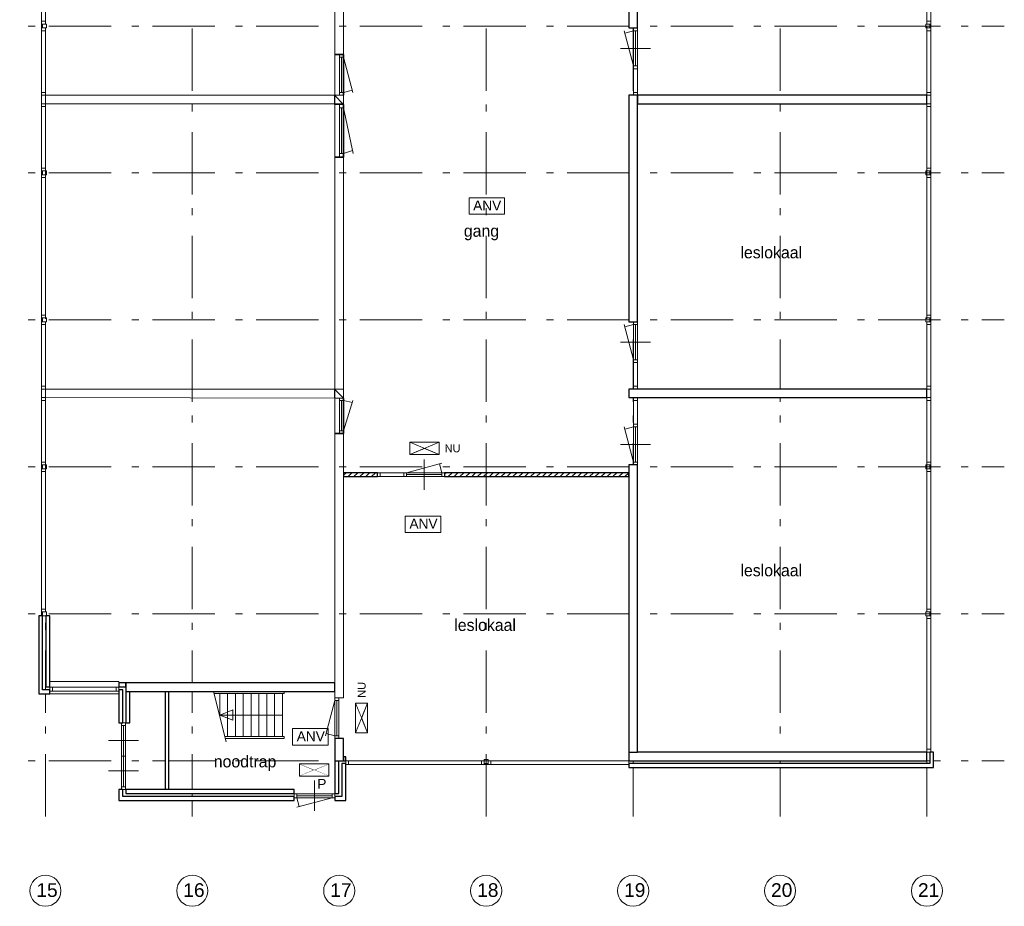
# Model space of a CAD drawing. Header units: millimetres. Extents: x -59728 to 53438, y 127740 to 210459.
# Tile 18 of 28: x -2354 to 22775, y 127740 to 150368. Entities that reach past the tile are written whole.
import ezdxf

# ---------------------------------------------------------------- set-up
doc = ezdxf.new("R2010")
doc.units = ezdxf.units.MM
doc.header["$LTSCALE"] = 2540
doc.linetypes.add('STYLE_01', pattern=[0.033465, 0.025591, -0.003937, 0.0005, -0.003437])
doc.linetypes.add('STYLE_06', pattern=[1.04164, 0.625, -0.20828, 0.06943, -0.13893])
for name, color, linetype, lineweight in [('ASSEN', 7, 'STYLE_01', 18), ('brandvoorziening', 7, 'Continuous', 18), ('MATEN', 7, 'Continuous', 18), ('metselwerk', 7, 'Continuous', 18), ('muren', 7, 'Continuous', 18), ('MUUR', 7, 'Continuous', 18), ('mwarc', 7, 'Continuous', 18), ('stempel018', 7, 'Continuous', 18), ('TEKST35', 7, 'Continuous', 18), ('TEXT', 7, 'Continuous', 18)]:
    doc.layers.add(name, color=color, linetype=linetype, lineweight=lineweight)
doc.styles.add('Arial', font='Arial')
doc.styles.add('Century Gothic', font='Century Gothic')
pattern_1 = [(45, (0, 0), (-75.1301, 75.1301), [])]

# ---------------------------------------------------------------- blocks, each defined once
blk = doc.blocks.new('uitgang')
at = {"layer": 'brandvoorziening', "color": 0}
for p, q in [((26483, -80316), (27236, -80625)), ((27236, -80316), (26483, -80625))]:
    blk.add_line(p, q, dxfattribs=at)
at = {"color": 0, "linetype": 'Continuous', "lineweight": 5}
blk.add_wipeout([(26483, -80316), (26860, -80471), (27236, -80316)], dxfattribs=at).dxf.layer = 'brandvoorziening'
at = {"layer": 'brandvoorziening', "color": 0, "linetype": 'Continuous'}
blk.add_line((26483, -80316), (27236, -80316), dxfattribs=at)
at = {"color": 0, "linetype": 'Continuous', "lineweight": 5}
blk.add_wipeout([(27236, -80625), (26860, -80471), (26483, -80625)], dxfattribs=at).dxf.layer = 'brandvoorziening'
at = {"layer": 'brandvoorziening', "color": 0, "linetype": 'Continuous'}
for p, q in [((26483, -80625), (26483, -80316)), ((27236, -80316), (27236, -80625)), ((27236, -80625), (26483, -80625))]:
    blk.add_line(p, q, dxfattribs=at)
blk = doc.blocks.new('anv')
at = {"layer": 'brandvoorziening', "color": 0}
blk.add_lwpolyline([(26504, -77939), (27411, -77939), (27411, -78359), (26504, -78359)], close=True, dxfattribs=at)
at = {"layer": 'brandvoorziening', "color": 0, "insert": (26610, -78009), "char_height": 249.8, "attachment_point": 1, "line_spacing_factor": 0.96736, "style": 'Arial'}
blk.add_mtext('ANV', dxfattribs=at)
blk = doc.blocks.new('nooduit')
at = {"layer": 'brandvoorziening', "color": 0, "insert": (27375, -81278), "char_height": 199.8, "attachment_point": 1, "line_spacing_factor": 0.96736, "style": 'Arial'}
blk.add_mtext('NU', dxfattribs=at)
at = {"color": 0, "linetype": 'Continuous', "lineweight": 5}
blk.add_wipeout([(26483, -81220), (26860, -81375), (27236, -81220)], dxfattribs=at).dxf.layer = 'brandvoorziening'
at = {"layer": 'brandvoorziening', "color": 0, "linetype": 'Continuous'}
blk.add_line((26483, -81220), (27236, -81220), dxfattribs=at)
at = {"color": 0, "linetype": 'Continuous', "lineweight": 5}
blk.add_wipeout([(27236, -81530), (26860, -81375), (26483, -81530)], dxfattribs=at).dxf.layer = 'brandvoorziening'
at = {"layer": 'brandvoorziening', "color": 0}
for p, q in [((27236, -81220), (26483, -81530)), ((26483, -81220), (27236, -81530))]:
    blk.add_line(p, q, dxfattribs=at)
at = {"layer": 'brandvoorziening', "color": 0, "linetype": 'Continuous'}
for p, q in [((26483, -81530), (26483, -81220)), ((27236, -81220), (27236, -81530)), ((27236, -81530), (26483, -81530))]:
    blk.add_line(p, q, dxfattribs=at)
blk = doc.blocks.new('Groep-23')
at = {"layer": 'mwarc', "linetype": 'Continuous', "lineweight": 18}
h = blk.add_hatch(dxfattribs=at)
h.set_pattern_fill('ANSI31_1', style=0, pattern_type=2)
h.set_pattern_definition(pattern_1)
h.paths.add_polyline_path([(9454.11, -31480.5), (8591.75, -31480.5), (8591.75, -31580.5), (9454.11, -31580.5)])
at = {"layer": 'ASSEN', "color": 0, "linetype": 'STYLE_06'}
for p, q in [((981.75, -40255.11), (981.75, 38800.47)), ((4731.75, -40255.11), (4731.75, 38800.47)), ((12231.75, -40255.11), (12231.75, 38800.47)), ((15981.75, -40255.11), (15981.75, 38800.47)), ((19731.75, -40255.11), (19731.75, 32764.92)), ((23481.75, -40255.11), (23481.75, -10566.21)), ((-1575.29, -20080.5), (25454.96, -20080.5)), ((-1575.29, -23830.5), (25454.96, -23830.5)), ((-1575.29, -27580.5), (25454.96, -27580.5)), ((-1575.29, -31330.5), (25454.96, -31330.5)), ((-1575.29, -35080.5), (25454.96, -35080.5)), ((-1575.29, -38830.5), (25454.96, -38830.5))]:
    blk.add_line(p, q, dxfattribs=at)
at = {"layer": 'MATEN', "color": 0}
for centre in [(981.75, -42149.84), (4731.75, -42149.84), (8481.75, -42149.84), (12231.75, -42149.84), (15981.75, -42149.84), (19731.75, -42149.84), (23481.75, -42149.84)]:
    blk.add_circle(centre, 397.25, dxfattribs=at)
at = {"layer": 'muren', "color": 0}
for p, q in [((16091.75, -20130.5), (15991.75, -20130.5)), ((15991.75, -20130.5), (15991.75, -21845.5)), ((16091.75, -20200.5), (15991.75, -20200.5)), ((16041.75, -20200.5), (16041.75, -21100.5)), ((16091.75, -20130.5), (16091.75, -21170.5)), ((16091.75, -20130.5), (16091.75, -21845.5)), ((8491.75, -20805.5), (8591.75, -20805.5)), ((8491.75, -21845.5), (8491.75, -20805.5)), ((16427.59, -20650.5), (15655.9, -20650.5)), ((8491.75, -20875.5), (8591.75, -20875.5)), ((8541.75, -21775.5), (8541.75, -20875.5)), ((16091.75, -21100.5), (15991.75, -21100.5)), ((16091.75, -21170.5), (15991.75, -21170.5)), ((8491.75, -21775.5), (8591.75, -21775.5)), ((8491.75, -21845.5), (8591.75, -21845.5)), ((16091.75, -21845.5), (15871.75, -21845.5)), ((16091.75, -21775.5), (15991.75, -21775.5)), ((16091.75, -21845.5), (15991.75, -21845.5)), ((8492.09, -22081.36), (8592.09, -22081.36)), ((8492.09, -23428.29), (8492.09, -22081.36)), ((8492.09, -22172.02), (8592.09, -22172.02)), ((8542.09, -23337.63), (8542.09, -22172.02)), ((8492.09, -23337.63), (8592.09, -23337.63)), ((8492.09, -23428.29), (8592.09, -23428.29)), ((16091.75, -27630.5), (15991.75, -27630.5)), ((15991.75, -27630.5), (15991.75, -29345.5)), ((16091.75, -27630.5), (16091.75, -28670.5)), ((16091.75, -27630.5), (16091.75, -29345.5)), ((16091.75, -27700.5), (15991.75, -27700.5)), ((16041.75, -27700.5), (16041.75, -28600.5)), ((16427.59, -28150.5), (15655.9, -28150.5)), ((16091.75, -28600.5), (15991.75, -28600.5)), ((16091.75, -28670.5), (15991.75, -28670.5)), ((16091.75, -29345.5), (15871.75, -29345.5)), ((16091.75, -29275.5), (15991.75, -29275.5)), ((16091.75, -29345.5), (15991.75, -29345.5)), ((8491.38, -29579.83), (8591.38, -29579.83)), ((8491.38, -29579.83), (8491.38, -30476.75)), ((8491.38, -29640.2), (8591.38, -29640.2)), ((8541.38, -29640.2), (8541.38, -30416.38)), ((16091.75, -29565.5), (15871.75, -29565.5)), ((15991.75, -31280.5), (15991.75, -29565.5)), ((16091.75, -29565.5), (15991.75, -29565.5)), ((16091.75, -29635.5), (15991.75, -29635.5)), ((16091.75, -31280.5), (16091.75, -29565.5)), ((16091.75, -30240.5), (15991.75, -30240.5)), ((16091.75, -30310.5), (15991.75, -30310.5)), ((16041.75, -31210.5), (16041.75, -30310.5)), ((16091.75, -31280.5), (16091.75, -30240.5)), ((8491.38, -30416.38), (8591.38, -30416.38)), ((8491.38, -30476.75), (8591.38, -30476.75)), ((16427.59, -30760.5), (15655.9, -30760.5)), ((10649.11, -31916.35), (10649.11, -31144.66)), ((16091.75, -31210.5), (15991.75, -31210.5)), ((16091.75, -31280.5), (15991.75, -31280.5)), ((11169.11, -31480.5), (9454.11, -31480.5)), ((9454.11, -31580.5), (9454.11, -31480.5)), ((9454.11, -31580.5), (9454.11, -31480.5)), ((11169.11, -31580.5), (9454.11, -31580.5)), ((9524.11, -31580.5), (9524.11, -31480.5)), ((10129.11, -31580.5), (10129.11, -31480.5)), ((11169.11, -31580.5), (10129.11, -31580.5)), ((10199.11, -31580.5), (10199.11, -31480.5)), ((11099.11, -31530.5), (10199.11, -31530.5)), ((11099.11, -31580.5), (11099.11, -31480.5)), ((11169.11, -31580.5), (11169.11, -31480.5)), ((8371.75, -37223.78), (8591.75, -37223.78)), ((8371.75, -38263.78), (8371.75, -37223.78)), ((8371.75, -37293.78), (8471.75, -37293.78)), ((8421.75, -38193.78), (8421.75, -37293.78)), ((8471.75, -38263.78), (8471.75, -37223.78)), ((2926.75, -37865.5), (3026.75, -37865.5)), ((2926.75, -38785.5), (2926.75, -37865.5)), ((2926.75, -37935.5), (3026.75, -37935.5)), ((2976.75, -38715.5), (2976.75, -37935.5)), ((3026.75, -38785.5), (3026.75, -37865.5)), ((8371.75, -38193.78), (8471.75, -38193.78)), ((2590.9, -38312.56), (3362.59, -38312.56)), ((8371.75, -38263.78), (8471.75, -38263.78)), ((2926.75, -39565.5), (2926.75, -38645.5)), ((3026.75, -39565.5), (3026.75, -38645.5)), ((2926.75, -38715.5), (3026.75, -38715.5)), ((2926.75, -38715.5), (3026.75, -38715.5)), ((2976.75, -39495.5), (2976.75, -38715.5)), ((2590.9, -39092.78), (3362.59, -39092.78)), ((7851.75, -39339.66), (7851.75, -40111.35)), ((2926.75, -39495.5), (3026.75, -39495.5)), ((2926.75, -39565.5), (3026.75, -39565.5)), ((7331.75, -39565.5), (7331.75, -39845.5)), ((7331.75, -39675.5), (8371.75, -39675.5)), ((7401.75, -39675.5), (7401.75, -39775.5)), ((8301.75, -39675.5), (8301.75, -39775.5)), ((8371.75, -39675.5), (8371.75, -39775.5)), ((7331.75, -39775.5), (8371.75, -39775.5)), ((7401.75, -39725.5), (8301.75, -39725.5))]:
    blk.add_line(p, q, dxfattribs=at)
at = {"layer": 'MUUR', "color": 0}
for p, q in [((16091.75, -29345.5), (16091.75, -8600.5)), ((881.75, -31380.5), (881.75, -14350.5)), ((15871.75, -20130.5), (15871.75, -14345.5)), ((881.75, -16330.5), (881.75, -20080.5)), ((981.75, -20030.5), (981.75, -16380.5)), ((23481.75, -20030.5), (23481.75, -16487.7)), ((23581.75, -34860.5), (23581.75, -16487.7)), ((8371.75, -39845.5), (8371.75, -17250.5)), ((8591.75, -37223.78), (8591.75, -17250.5)), ((981.75, -19960.5), (881.75, -19960.5)), ((1011.51, -20030.5), (881.75, -20030.5)), ((881.75, -35130.5), (881.75, -20080.5)), ((911.51, -20130.5), (911.51, -20030.5)), ((1011.51, -20130.5), (1011.51, -20030.5)), ((23451.99, -20030.5), (23581.75, -20030.5)), ((23451.99, -20130.5), (23451.99, -20030.5)), ((23481.75, -19960.5), (23581.75, -19960.5)), ((23481.75, -23780.5), (23481.75, -20080.5)), ((23551.99, -20130.5), (23551.99, -20030.5)), ((23581.75, -38610.5), (23581.75, -20080.5)), ((1011.51, -20130.5), (881.75, -20130.5)), ((981.75, -20200.5), (881.75, -20200.5)), ((981.75, -23780.5), (981.75, -20130.5)), ((15871.75, -20130.5), (16091.75, -20130.5)), ((16091.75, -21845.5), (16091.75, -20130.5)), ((23451.99, -20130.5), (23581.75, -20130.5)), ((23481.75, -20200.5), (23581.75, -20200.5)), ((981.75, -21775.5), (881.75, -21775.5)), ((981.75, -21845.5), (881.75, -21845.5)), ((981.75, -21845.5), (8591.75, -21845.5)), ((8357.37, -21845.5), (8591.75, -22079.83)), ((15871.75, -27630.5), (15871.75, -21845.5)), ((23481.75, -21845.5), (16091.75, -21845.5)), ((23481.75, -21775.5), (23581.75, -21775.5)), ((23481.75, -21845.5), (23581.75, -21845.5)), ((981.75, -22065.5), (881.75, -22065.5)), ((981.75, -22065.5), (8591.75, -22065.5)), ((23481.75, -22065.5), (16091.75, -22065.5)), ((23481.75, -22065.5), (23581.75, -22065.5)), ((981.75, -22135.5), (881.75, -22135.5)), ((23481.75, -22135.5), (23581.75, -22135.5)), ((981.75, -23710.5), (881.75, -23710.5)), ((1011.51, -23780.5), (881.75, -23780.5)), ((911.51, -23880.5), (911.51, -23780.5)), ((1011.51, -23880.5), (1011.51, -23780.5)), ((23451.99, -23780.5), (23581.75, -23780.5)), ((23451.99, -23880.5), (23451.99, -23780.5)), ((23481.75, -23710.5), (23581.75, -23710.5)), ((23551.99, -23880.5), (23551.99, -23780.5)), ((1011.51, -23880.5), (881.75, -23880.5)), ((981.75, -23950.5), (881.75, -23950.5)), ((981.75, -27530.5), (981.75, -23880.5)), ((23451.99, -23880.5), (23581.75, -23880.5)), ((23481.75, -27530.5), (23481.75, -23880.5)), ((23481.75, -23950.5), (23581.75, -23950.5)), ((981.75, -27460.5), (881.75, -27460.5)), ((1011.51, -27530.5), (881.75, -27530.5)), ((1011.51, -27630.5), (881.75, -27630.5)), ((911.51, -27630.5), (911.51, -27530.5)), ((981.75, -31280.5), (981.75, -27630.5)), ((1011.51, -27630.5), (1011.51, -27530.5)), ((15871.75, -27630.5), (16091.75, -27630.5)), ((16091.75, -29345.5), (16091.75, -27630.5)), ((23451.99, -27530.5), (23581.75, -27530.5)), ((23451.99, -27630.5), (23451.99, -27530.5)), ((23451.99, -27630.5), (23581.75, -27630.5)), ((23481.75, -27460.5), (23581.75, -27460.5)), ((23481.75, -31280.5), (23481.75, -27630.5)), ((23551.99, -27630.5), (23551.99, -27530.5)), ((981.75, -27700.5), (881.75, -27700.5)), ((23481.75, -27700.5), (23581.75, -27700.5)), ((981.75, -29275.5), (881.75, -29275.5)), ((981.75, -29345.5), (881.75, -29345.5)), ((981.75, -29345.5), (8357.37, -29345.5)), ((8357.37, -29345.5), (8591.75, -29579.83)), ((23481.75, -29345.5), (15871.75, -29345.5)), ((15871.75, -29565.5), (15871.75, -29345.5)), ((23481.75, -29275.5), (23581.75, -29275.5)), ((23481.75, -29345.5), (23581.75, -29345.5)), ((981.75, -29565.5), (881.75, -29565.5)), ((981.75, -29635.5), (881.75, -29635.5)), ((981.75, -29565.5), (8371.75, -29579.83)), ((16091.75, -38610.5), (16091.75, -29565.5)), ((23481.75, -29565.5), (16091.75, -29565.5)), ((16091.75, -29565.5), (16091.75, -31280.5)), ((23481.75, -29565.5), (23581.75, -29565.5)), ((23481.75, -29635.5), (23581.75, -29635.5)), ((981.75, -31210.5), (881.75, -31210.5)), ((1011.51, -31280.5), (881.75, -31280.5)), ((1011.51, -31380.5), (881.75, -31380.5)), ((911.51, -31380.5), (911.51, -31280.5)), ((981.75, -35030.5), (981.75, -31380.5)), ((1011.51, -31380.5), (1011.51, -31280.5)), ((15871.75, -39000.5), (15871.75, -31280.5)), ((15871.75, -31280.5), (16091.75, -31280.5)), ((23451.99, -31280.5), (23581.75, -31280.5)), ((23451.99, -31380.5), (23451.99, -31280.5)), ((23451.99, -31380.5), (23581.75, -31380.5)), ((23481.75, -31210.5), (23581.75, -31210.5)), ((23481.75, -35030.5), (23481.75, -31380.5)), ((23551.99, -31380.5), (23551.99, -31280.5)), ((981.75, -31450.5), (881.75, -31450.5)), ((8591.75, -31480.5), (15871.75, -31480.5)), ((8591.75, -31580.5), (15871.75, -31580.5)), ((9454.11, -31580.5), (11169.11, -31580.5)), ((23481.75, -31450.5), (23581.75, -31450.5)), ((811.75, -37125.5), (811.75, -35130.5)), ((1091.75, -35130.5), (811.75, -35130.5)), ((981.75, -34960.5), (881.75, -34960.5)), ((1011.51, -35030.5), (881.75, -35030.5)), ((911.51, -35130.5), (911.51, -35030.5)), ((911.75, -37025.5), (911.75, -35130.5)), ((991.75, -36945.5), (991.75, -35130.5)), ((1011.51, -35130.5), (1011.51, -35030.5)), ((1091.75, -37125.5), (1091.75, -35130.5)), ((23451.99, -35030.5), (23581.75, -35030.5)), ((23451.99, -35130.5), (23451.99, -35030.5)), ((23451.99, -35130.5), (23581.75, -35130.5)), ((23481.75, -34960.5), (23581.75, -34960.5)), ((23481.75, -38610.5), (23481.75, -35130.5)), ((23551.99, -35130.5), (23551.99, -35030.5)), ((23481.75, -35200.5), (23581.75, -35200.5)), ((2856.75, -36811.64), (1091.75, -36811.64)), ((2856.75, -36845.5), (2856.75, -36811.64)), ((2856.75, -36845.5), (8371.75, -36845.5)), ((2856.75, -37865.5), (2856.75, -36845.5)), ((3036.75, -37865.5), (3036.75, -36845.5)), ((811.75, -37125.5), (1091.75, -37125.5)), ((911.75, -37025.5), (1091.75, -37025.5)), ((991.75, -36945.5), (1091.75, -36945.5)), ((1091.75, -36955.5), (2856.75, -36955.5)), ((1091.75, -37055.5), (2856.75, -37055.5)), ((1091.75, -37125.5), (2856.75, -37125.5)), ((1161.75, -37055.5), (1161.75, -36955.5)), ((2786.75, -37055.5), (2786.75, -36955.5)), ((2856.75, -36945.5), (3036.75, -36945.5)), ((2856.75, -37025.5), (2956.75, -37025.5)), ((2956.75, -37865.5), (2956.75, -37025.5)), ((3036.75, -37065.5), (8371.75, -37065.5)), ((3136.75, -37865.5), (3136.75, -37065.5)), ((4036.75, -39565.5), (4036.75, -37065.5)), ((4136.75, -39565.5), (4136.75, -37065.5)), ((4331.79, -37065.5), (7075.88, -37065.5)), ((5281.48, -37115.5), (7075.88, -37115.5)), ((5431.79, -37709), (5431.79, -37115.5)), ((5631.79, -38215.5), (5631.79, -37115.5)), ((5831.79, -38215.5), (5831.79, -37115.5)), ((6031.79, -37616.61), (6031.79, -37115.5)), ((6031.79, -38215.5), (6031.79, -37115.5)), ((6231.79, -38215.5), (6231.79, -37115.5)), ((6431.79, -38215.5), (6431.79, -37115.5)), ((6631.79, -38215.5), (6631.79, -37115.5)), ((6831.79, -38215.5), (6831.79, -37115.5)), ((7031.79, -38215.5), (7031.79, -37115.5)), ((7075.88, -37065.5), (7075.88, -37115.5)), ((5431.79, -37665.5), (5768.11, -37534.27)), ((7031.79, -37665.5), (5431.79, -37665.5)), ((5431.79, -37665.5), (5768.11, -37796.74)), ((5768.11, -37796.74), (5768.11, -37534.27)), ((2856.75, -37865.5), (3136.75, -37865.5)), ((5560.06, -38215.5), (7075.88, -38215.5)), ((5572.72, -38265.5), (7075.88, -38265.5)), ((7075.88, -38215.5), (7075.88, -38265.5)), ((8591.75, -38263.78), (8371.75, -38263.78)), ((8591.75, -38830.5), (8591.75, -38263.78)), ((15871.75, -38610.5), (23651.75, -38610.5)), ((23481.75, -38540.5), (23581.75, -38540.5)), ((23481.75, -38610.5), (23481.75, -38830.5)), ((23551.75, -38900.5), (23551.75, -38610.5)), ((23651.75, -39000.5), (23651.75, -38610.5)), ((8371.75, -38830.5), (23481.75, -38830.5)), ((8471.75, -39665.5), (8471.75, -38830.5)), ((8551.75, -39745.5), (8551.75, -38900.5)), ((8551.75, -38900.5), (8651.75, -38900.5)), ((8591.75, -38730.5), (8651.75, -38730.5)), ((8651.75, -39845.5), (8651.75, -38730.5)), ((8651.75, -38930.5), (15871.75, -38930.5)), ((8721.75, -38930.5), (8721.75, -38830.5)), ((12111.75, -38830.5), (12111.75, -38930.5)), ((12111.75, -38830.5), (12111.75, -38930.5)), ((12181.75, -38800.75), (12181.75, -38930.5)), ((12281.75, -38800.75), (12181.75, -38800.75)), ((12181.75, -38800.75), (12181.75, -38930.5)), ((12281.75, -38800.75), (12181.75, -38800.75)), ((12281.75, -38900.75), (12181.75, -38900.75)), ((12281.75, -38900.75), (12181.75, -38900.75)), ((12281.75, -38800.75), (12281.75, -38930.5)), ((12281.75, -38800.75), (12281.75, -38930.5)), ((12351.75, -38830.5), (12351.75, -38930.5)), ((12351.75, -38830.5), (12351.75, -38930.5)), ((15871.75, -38900.5), (23551.75, -38900.5)), ((15871.75, -39000.5), (23651.75, -39000.5)), ((2856.75, -39845.5), (2856.75, -39565.5)), ((2856.75, -39565.5), (7331.75, -39565.5)), ((2956.75, -39745.5), (2956.75, -39565.5)), ((3036.75, -39665.5), (3036.75, -39565.5)), ((3036.75, -39665.5), (7331.75, -39665.5)), ((8371.75, -39665.5), (8471.75, -39665.5)), ((2856.75, -39845.5), (7331.75, -39845.5)), ((2956.75, -39745.5), (7331.75, -39745.5)), ((8371.75, -39745.5), (8551.75, -39745.5)), ((8371.75, -39845.5), (8651.75, -39845.5))]:
    blk.add_line(p, q, dxfattribs=at)
at = {"layer": 'MUUR', "color": 0, "linetype": 'Continuous', "lineweight": 35}
for p, q in [((8591.75, -20805.5), (8371.75, -20805.5)), ((8591.75, -20805.5), (8591.75, -21845.5)), ((8592.09, -22081.36), (8592.09, -23428.29)), ((8592.09, -23428.29), (8371.75, -23428.29)), ((8591.38, -30476.75), (8591.38, -29579.83)), ((8591.38, -30476.75), (8371.75, -30476.75))]:
    blk.add_line(p, q, dxfattribs=at)
at = {"layer": 'MUUR', "color": 0, "linetype": 'Continuous'}
blk.add_line((5268.82, -37065.5), (5593.32, -38346.84), dxfattribs=at)
at = {"layer": 'MUUR', "color": 0}
for points in [[(8357.37, -21845.5), (8591.75, -21845.5), (8591.75, -22079.83), (8357.37, -22079.83)], [(8357.37, -29345.5), (8591.75, -29345.5), (8591.75, -29579.83), (8357.37, -29579.83)]]:
    blk.add_lwpolyline(points, close=True, dxfattribs=at)
at = {"layer": 'mwarc', "color": 0, "linetype": 'Continuous', "lineweight": 25}
blk.add_lwpolyline([(9454.11, -31480.5), (8591.75, -31480.5), (8591.75, -31580.5), (9454.11, -31580.5)], close=True, dxfattribs=at)
at = {"layer": 'stempel018', "color": 0}
for p, q in [((15991.75, -21100.5), (15750.59, -20200.5)), ((15991.75, -20200.5), (15766.75, -20260.79)), ((8591.75, -20875.5), (8832.9, -21775.5)), ((8591.75, -21775.5), (8816.75, -21715.22)), ((8592.09, -22172.02), (8833.25, -23337.63)), ((8592.09, -23337.63), (8817.09, -23259.55)), ((15991.75, -28600.5), (15750.59, -27700.5)), ((15991.75, -27700.5), (15766.75, -27760.79)), ((8591.38, -30416.38), (8832.54, -29640.2)), ((8591.38, -29640.2), (8816.38, -29692.19)), ((15991.75, -31210.5), (15750.59, -30310.5)), ((15991.75, -30310.5), (15766.75, -30370.79)), ((10199.11, -31480.5), (11099.11, -31239.35)), ((11099.11, -31480.5), (11038.82, -31255.5)), ((8371.75, -37293.78), (8130.59, -38193.78)), ((8371.75, -38193.78), (8146.75, -38133.49)), ((8301.75, -39775.5), (7401.75, -40016.66)), ((7401.75, -39775.5), (7462.04, -40000.5))]:
    blk.add_line(p, q, dxfattribs=at)
at = {"layer": 'brandvoorziening', "color": 0}
for name, p in [('anv', (-14710.2, 53472.81)), ('nooduit', (-16201.78, 50517.43)), ('anv', (-16336.46, 45351.98)), ('anv', (-19213.15, 39925.68))]:
    blk.add_blockref(name, p, dxfattribs=at)
at = {"layer": 'brandvoorziening', "color": 0, "rotation": 90}
blk.add_blockref('nooduit', (-72322.99, -64599.43), dxfattribs=at)
at = {"layer": 'metselwerk', "color": 0, "insert": (7922.02, -39297.66), "char_height": 249.77, "attachment_point": 1, "line_spacing_factor": 0.96736, "style": 'Arial'}
blk.add_mtext('P', dxfattribs=at)
at = {"layer": 'TEKST35', "color": 0, "char_height": 349.682, "attachment_point": 1, "line_spacing_factor": 0.96736, "style": 'Arial'}
for s, insert in [('15', (752.05, -41958.3)), ('16', (4502.05, -41958.3)), ('17', (8252.05, -41958.3)), ('18', (12002.05, -41958.3)), ('19', (15752.05, -41958.3)), ('20', (19502.05, -41958.3)), ('21', (23252.05, -41958.3))]:
    blk.add_mtext(s, dxfattribs=dict(at, insert=insert))
at = {"layer": 'TEXT', "color": 0, "char_height": 302.466, "attachment_point": 1, "line_spacing_factor": 1.022525, "style": 'Century Gothic'}
for s, insert in [('gang', (11661.6, -25156.78)), ('leslokaal', (18721.07, -25707.41)), ('leslokaal', (18721.07, -33821.49)), ('leslokaal', (11417.58, -35216.81)), ('noodtrap', (5279.5, -38699.13))]:
    blk.add_mtext(s, dxfattribs=dict(at, insert=insert))
at = {"layer": 'brandvoorziening', "color": 0, "rotation": 180}
blk.add_blockref('uitgang', (34702.94, -119538.01), dxfattribs=at)
at = {"color": 0, "linetype": 'Continuous', "lineweight": 25}
for points in [[(16091.75, -14345.5), (15991.75, -14345.5), (15871.75, -14345.5), (15871.75, -20130.5), (16091.75, -20130.5)], [(23481.75, -21845.5), (16091.75, -21845.5), (16091.75, -22065.5), (23481.75, -22065.5)], [(23481.75, -29345.5), (15871.75, -29345.5), (15871.75, -29565.5), (16091.75, -29565.5), (23481.75, -29565.5)], [(1091.75, -35130.5), (991.75, -35130.5), (991.75, -36945.5), (1091.75, -36945.5)], [(2956.75, -37025.5), (2856.75, -37025.5), (2856.75, -37865.5), (2956.75, -37865.5)], [(4136.75, -37065.5), (4036.75, -37065.5), (4036.75, -39565.5), (4136.75, -39565.5)], [(23481.75, -38610.5), (15871.75, -38610.5), (15871.75, -38830.5), (23481.75, -38830.5)], [(8471.75, -38830.5), (8371.75, -38830.5), (8371.75, -39665.5), (8471.75, -39665.5)]]:
    blk.add_wipeout(points, dxfattribs=at).dxf.layer = 'mwarc'
at = {"layer": 'mwarc', "color": 0, "linetype": 'Continuous', "lineweight": 25}
for points in [[(16091.75, -14345.5), (15991.75, -14345.5), (15871.75, -14345.5), (15871.75, -20130.5), (16091.75, -20130.5)], [(23481.75, -21845.5), (16091.75, -21845.5), (16091.75, -22065.5), (23481.75, -22065.5)], [(23481.75, -29345.5), (15871.75, -29345.5), (15871.75, -29565.5), (16091.75, -29565.5), (23481.75, -29565.5)], [(1091.75, -35130.5), (991.75, -35130.5), (991.75, -36945.5), (1091.75, -36945.5)], [(2956.75, -37025.5), (2856.75, -37025.5), (2856.75, -37865.5), (2956.75, -37865.5)], [(4136.75, -37065.5), (4036.75, -37065.5), (4036.75, -39565.5), (4136.75, -39565.5)], [(23481.75, -38610.5), (15871.75, -38610.5), (15871.75, -38830.5), (23481.75, -38830.5)], [(8471.75, -38830.5), (8371.75, -38830.5), (8371.75, -39665.5), (8471.75, -39665.5)]]:
    blk.add_lwpolyline(points, close=True, dxfattribs=at)
at = {"color": 0, "linetype": 'Continuous', "lineweight": 25}
for points in [[(16091.75, -21845.5), (15871.75, -21845.5), (15871.75, -27630.5), (16091.75, -27630.5)], [(911.75, -35130.5), (811.75, -35130.5), (811.75, -37125.5), (1091.75, -37125.5), (1091.75, -37025.5), (911.75, -37025.5)], [(3036.75, -36845.5), (2856.75, -36845.5), (2856.75, -36945.5), (3036.75, -36945.5)], [(23651.75, -38610.5), (23551.75, -38610.5), (23551.75, -38900.5), (15871.75, -38900.5), (15871.75, -39000.5), (23651.75, -39000.5)], [(8551.75, -39745.5), (8371.75, -39745.5), (8371.75, -39775.5), (8371.75, -39845.5), (8651.75, -39845.5), (8651.75, -38900.5), (8551.75, -38900.5)], [(2956.75, -39565.5), (2926.75, -39565.5), (2856.75, -39565.5), (2856.75, -39845.5), (7331.75, -39845.5), (7331.75, -39745.5), (2956.75, -39745.5)]]:
    blk.add_wipeout(points, dxfattribs=at).dxf.layer = 'mwarc'
at = {"layer": 'mwarc', "color": 0, "linetype": 'Continuous', "lineweight": 25}
for points in [[(16091.75, -21845.5), (15871.75, -21845.5), (15871.75, -27630.5), (16091.75, -27630.5)], [(911.75, -35130.5), (811.75, -35130.5), (811.75, -37125.5), (1091.75, -37125.5), (1091.75, -37025.5), (911.75, -37025.5)], [(3036.75, -36845.5), (2856.75, -36845.5), (2856.75, -36945.5), (3036.75, -36945.5)], [(23651.75, -38610.5), (23551.75, -38610.5), (23551.75, -38900.5), (15871.75, -38900.5), (15871.75, -39000.5), (23651.75, -39000.5)], [(8551.75, -39745.5), (8371.75, -39745.5), (8371.75, -39775.5), (8371.75, -39845.5), (8651.75, -39845.5), (8651.75, -38900.5), (8551.75, -38900.5)], [(2956.75, -39565.5), (2926.75, -39565.5), (2856.75, -39565.5), (2856.75, -39845.5), (7331.75, -39845.5), (7331.75, -39745.5), (2956.75, -39745.5)]]:
    blk.add_lwpolyline(points, close=True, dxfattribs=at)
at = {"color": 0, "linetype": 'Continuous', "lineweight": 25}
for points in [[(16091.75, -31280.5), (15991.75, -31280.5), (15871.75, -31280.5), (15871.75, -38610.5), (16091.75, -38610.5)], [(3136.75, -37065.5), (3036.75, -37065.5), (3036.75, -37865.5), (3136.75, -37865.5)], [(8591.75, -38830.5), (8651.75, -38830.5), (8651.75, -38730.5), (8591.75, -38730.5)], [(7331.75, -39565.5), (3036.75, -39565.5), (3036.75, -39665.5), (7331.75, -39665.5)]]:
    blk.add_wipeout(points, dxfattribs=at).dxf.layer = 'mwarc'
at = {"layer": 'mwarc', "linetype": 'Continuous', "lineweight": 18}
h = blk.add_hatch(dxfattribs=at)
h.set_pattern_fill('ANSI31_1', style=0, pattern_type=2)
h.set_pattern_definition(pattern_1)
h.paths.add_polyline_path([(15871.75, -31480.5), (11169.11, -31480.5), (11169.11, -31580.5), (15871.75, -31580.5)])
at = {"layer": 'mwarc', "color": 0, "linetype": 'Continuous', "lineweight": 25}
for points in [[(16091.75, -31280.5), (15991.75, -31280.5), (15871.75, -31280.5), (15871.75, -38610.5), (16091.75, -38610.5)], [(15871.75, -31480.5), (11169.11, -31480.5), (11169.11, -31580.5), (15871.75, -31580.5)], [(3136.75, -37065.5), (3036.75, -37065.5), (3036.75, -37865.5), (3136.75, -37865.5)], [(8591.75, -38830.5), (8651.75, -38830.5), (8651.75, -38730.5), (8591.75, -38730.5)], [(7331.75, -39565.5), (3036.75, -39565.5), (3036.75, -39665.5), (7331.75, -39665.5)]]:
    blk.add_lwpolyline(points, close=True, dxfattribs=at)
at = {"color": 0, "linetype": 'Continuous', "lineweight": 25}
for points in [[(3036.75, -36845.5), (3036.75, -37065.5), (8371.75, -37065.5), (8371.75, -36845.5)], [(8591.75, -38263.78), (8371.75, -38263.78), (8371.75, -38830.5), (8591.75, -38830.5)]]:
    blk.add_wipeout(points, dxfattribs=at).dxf.layer = 'mwarc'
at = {"layer": 'mwarc', "color": 0, "linetype": 'Continuous', "lineweight": 25}
for points in [[(3036.75, -36845.5), (3036.75, -37065.5), (8371.75, -37065.5), (8371.75, -36845.5)], [(8591.75, -38263.78), (8371.75, -38263.78), (8371.75, -38830.5), (8591.75, -38830.5)]]:
    blk.add_lwpolyline(points, close=True, dxfattribs=at)

msp = doc.modelspace()

# ---------------------------------------------------------------- block references
at = {"layer": 'MUUR'}
msp.add_blockref('Groep-23', (-2680, 170287), dxfattribs=at)

doc.saveas('drawing.dxf')
